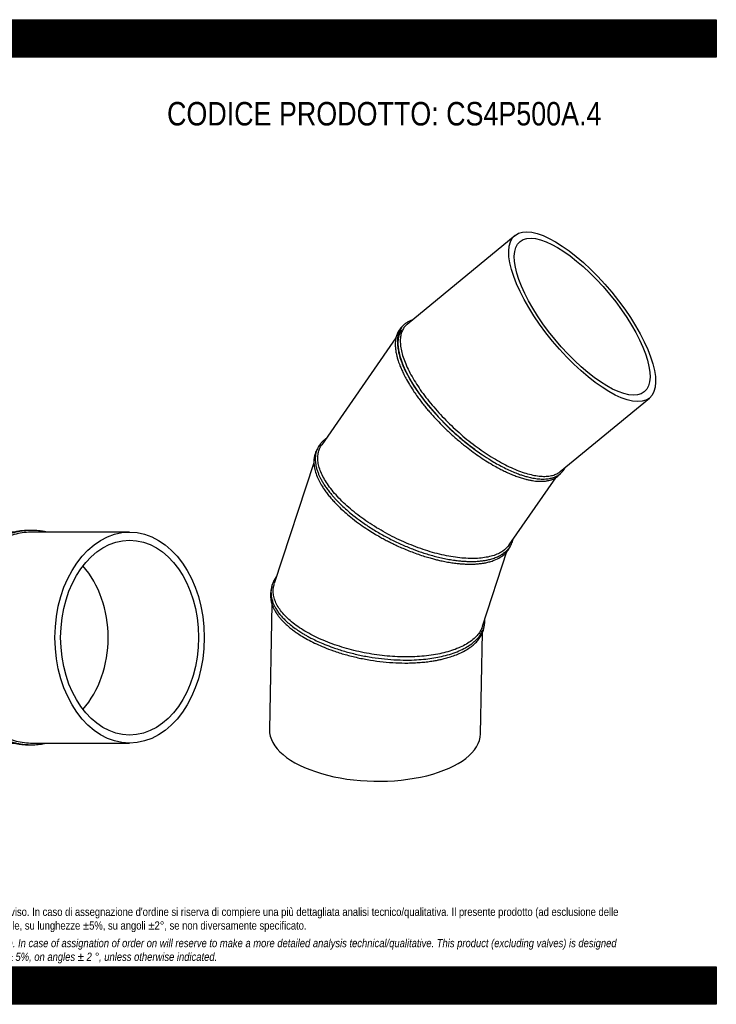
# Model space of a CAD drawing. Header units: millimetres. Extents: x 0 to 3300, y 0 to 2333.
# Tile 3 of 3: x 1650 to 3300, y 0 to 2333. Entities that reach past the tile are written whole.
import ezdxf

# ---------------------------------------------------------------- set-up
doc = ezdxf.new("R2010")
doc.units = ezdxf.units.MM
doc.header["$LTSCALE"] = 11.111111
doc.layers.add('Default', color=7, linetype='Continuous')
doc.layers.add('TUBO_X_GOMITO_45', color=7, linetype='Continuous')

# ---------------------------------------------------------------- blocks, each defined once
blk = doc.blocks.new('SE1')
at = {"layer": 'TUBO_X_GOMITO_45', "color": 7, "linetype": 'Continuous'}
for p, q in [((2823.2, 1822.3), (2567.4, 1611.3)), ((2541.2, 1579.7), (2365.3, 1325.9)), ((2930.4, 1262.6), (3141.4, 1436.7)), ((2727.8, 1315.3), (2727.8, 1315.3)), ((2346.9, 1283.1), (2253.1, 996.9)), ((2809.3, 1088.8), (2919.6, 1247.9)), ((2567.9, 1084.6), (2567.9, 1084.6)), ((2746.3, 896.3), (2804.2, 1073.1)), ((2247.6, 948.2), (2241.5, 650.9)), ((2741.4, 640.7), (2746.3, 880.8)), ((2482.3, 823.1), (2482.3, 823.1))]:
    blk.add_line(p, q, dxfattribs=at)
for major_axis in [(159.1, -192.8), (-147, 178.1)]:
    blk.add_ellipse((2982.3, 1629.5), major_axis=major_axis, ratio=0.364105, dxfattribs=at)
for centre, major_axis, ratio, start_param, end_param in [((2743.1, 1432.1), (185.5, -170.6), 0.397048, 3.196446, 4.985025), ((2491.5, 645.8), (-249.9, 5.1), 0.46865, 0, 3.141593)]:
    blk.add_ellipse(centre, major_axis=major_axis, ratio=ratio, start_param=start_param, end_param=end_param, dxfattribs=at)
for points, knots in [([(2579.2, 1621.1), (2577.2, 1620.5), (2572.6, 1618.8), (2567.1, 1615.8), (2562.8, 1612.8), (2560.2, 1610.5), (2557.8, 1608.1), (2555.3, 1605.2), (2552.5, 1601.4), (2549.6, 1596), (2546.8, 1588.7), (2544.9, 1579.5), (2544.3, 1569), (2545.1, 1557.3), (2547.4, 1544.1), (2551.6, 1529.4), (2557.4, 1514.1), (2564.7, 1498.1), (2574.3, 1480.2), (2586.9, 1459.9), (2601.9, 1438.6), (2619.8, 1415.9), (2641.1, 1391.8), (2665.6, 1366.9), (2691.5, 1343.3), (2718.5, 1321.4), (2743.5, 1303.4), (2763.9, 1290.3), (2779.8, 1281), (2793.8, 1273.4), (2808, 1266.4), (2821.5, 1260.5), (2833, 1256.1), (2842.7, 1252.9), (2852.1, 1250.1), (2863.4, 1247.4), (2875.9, 1245.4), (2887.1, 1244.6), (2895.7, 1244.9), (2902.1, 1245.5), (2908.2, 1246.6), (2913.8, 1248.2), (2918.4, 1250), (2921.4, 1251.4), (2924, 1252.8), (2927.2, 1254.9), (2930.9, 1257.6), (2935.2, 1261.9), (2937.3, 1264.7), (2938.7, 1266.7)], [0.4535672, 0.4535672, 0.4535672, 0.4535672, 0.4619919, 0.4733531, 0.4795572, 0.4845543, 0.4887611, 0.4942684, 0.5009624, 0.5093731, 0.520371, 0.5333856, 0.5465346, 0.5590627, 0.5730977, 0.5888826, 0.6034441, 0.6165137, 0.632769, 0.6511095, 0.6689338, 0.6869757, 0.708952, 0.730926, 0.7529003, 0.7748763, 0.7968565, 0.8128814, 0.823913, 0.8353033, 0.8472188, 0.8593548, 0.8699517, 0.877418, 0.8855178, 0.8961922, 0.9098082, 0.9231487, 0.9327151, 0.9393749, 0.946276, 0.956086, 0.9620684, 0.9666286, 0.9699139, 0.9744527, 0.9826239, 0.9905266, 1, 1, 1, 1]), ([(2567.4, 1611.3), (2566.6, 1610.6), (2565.8, 1609.9), (2562.7, 1606.9), (2560.6, 1604.3), (2557.1, 1598.7), (2555.7, 1595.7), (2553.4, 1589), (2552.5, 1585.4), (2551.5, 1577.7), (2551.3, 1573.7), (2551.6, 1565.1), (2552, 1560.6), (2553.5, 1551.2), (2554.6, 1546.3), (2557.4, 1536.2), (2559.1, 1531), (2563.2, 1520.2), (2565.5, 1514.7), (2570.7, 1503.5), (2573.6, 1497.7), (2580, 1486.1), (2583.5, 1480.1), (2590.9, 1468.3), (2594.8, 1462.3), (2603.1, 1450.3), (2607.5, 1444.3), (2616.8, 1432.2), (2621.6, 1426.2), (2631.8, 1414), (2637.1, 1408), (2648, 1396.1), (2653.6, 1390.2), (2665.1, 1378.5), (2671, 1372.8), (2683, 1361.6), (2689.1, 1356), (2707.7, 1339.9), (2720.5, 1329.7), (2739.8, 1315.6), (2746.2, 1311), (2759.1, 1302.4), (2765.5, 1298.3), (2778.4, 1290.5), (2784.7, 1286.8), (2797.3, 1280), (2803.4, 1276.9), (2815.6, 1271.1), (2821.5, 1268.5), (2833.3, 1263.7), (2839.1, 1261.6), (2850.4, 1257.9), (2855.9, 1256.4), (2866.5, 1253.9), (2871.7, 1252.9), (2881.6, 1251.6), (2886.3, 1251.2), (2895.3, 1251.1), (2899.6, 1251.3), (2907.6, 1252.4), (2911.4, 1253.2), (2918.4, 1255.4), (2921.7, 1256.9), (2926.7, 1259.8), (2928.6, 1261.1), (2930.4, 1262.6)], [0.4481307, 0.4481307, 0.4481307, 0.4481307, 0.453125, 0.453125, 0.46875, 0.46875, 0.484375, 0.484375, 0.5, 0.5, 0.515625, 0.515625, 0.53125, 0.53125, 0.546875, 0.546875, 0.5625, 0.5625, 0.578125, 0.578125, 0.59375, 0.59375, 0.609375, 0.609375, 0.625, 0.625, 0.640625, 0.640625, 0.65625, 0.65625, 0.671875, 0.671875, 0.6875, 0.6875, 0.703125, 0.703125, 0.71875, 0.71875, 0.75, 0.75, 0.765625, 0.765625, 0.78125, 0.78125, 0.796875, 0.796875, 0.8125, 0.8125, 0.828125, 0.828125, 0.84375, 0.84375, 0.859375, 0.859375, 0.875, 0.875, 0.890625, 0.890625, 0.90625, 0.90625, 0.921875, 0.921875, 0.9375, 0.9375, 0.9483346, 0.9483346, 0.9483346, 0.9483346]), ([(2554.4, 1604.3), (2554.2, 1604.1), (2551.9, 1601.8), (2547.9, 1596.9), (2543.6, 1588.7), (2541, 1579.8), (2539.6, 1570.2), (2539.5, 1560.4), (2540.4, 1550.5), (2541.9, 1541.9), (2543.6, 1535.1), (2545.1, 1529.7), (2546.6, 1524.7), (2548.7, 1518.6), (2551.6, 1511), (2555.4, 1502.3), (2560.4, 1491.7), (2564.1, 1484.8), (2566.4, 1480.4)], [0.8575468, 0.8575468, 0.8575468, 0.8575468, 0.8584171, 0.871891, 0.8851349, 0.8977009, 0.9094245, 0.9222912, 0.9328364, 0.9425799, 0.9499791, 0.9538954, 0.9587669, 0.9647631, 0.9718842, 0.9801304, 0.9895021, 1, 1, 1, 1]), ([(2550.8, 1592.5), (2548.5, 1587.8), (2547, 1582.5), (2545.2, 1569), (2545.5, 1560.4), (2547.8, 1546.3), (2548.9, 1541.4), (2551.7, 1531.3), (2553.4, 1526.1), (2557.4, 1515.4), (2559.7, 1509.9), (2565, 1498.6), (2567.9, 1492.9), (2574.2, 1481.2), (2577.7, 1475.3), (2585.1, 1463.4), (2589.1, 1457.4), (2597.5, 1445.3), (2602, 1439.2), (2611.3, 1427), (2616.2, 1421), (2626.4, 1408.9), (2631.6, 1402.9), (2642.5, 1390.9), (2648.1, 1385), (2659.6, 1373.4), (2665.5, 1367.7), (2677.5, 1356.5), (2683.6, 1351), (2696.1, 1340.2), (2702.3, 1335), (2710.5, 1328.5), (2712.3, 1327.1), (2714.2, 1325.6)], [0.4524741, 0.4524741, 0.4524741, 0.4524741, 0.5, 0.5, 0.5625, 0.5625, 0.59375, 0.59375, 0.625, 0.625, 0.65625, 0.65625, 0.6875, 0.6875, 0.71875, 0.71875, 0.75, 0.75, 0.78125, 0.78125, 0.8125, 0.8125, 0.84375, 0.84375, 0.875, 0.875, 0.90625, 0.90625, 0.9375, 0.9375, 0.96875, 0.96875, 0.9777381, 0.9777381, 0.9777381, 0.9777381]), ([(2566.4, 1480.4), (2569.5, 1475), (2574.5, 1466.3), (2583.5, 1452.3), (2591.8, 1440.5), (2599.7, 1429.8), (2607.3, 1420.1), (2615, 1410.7), (2622.9, 1401.4), (2633.2, 1389.8), (2647, 1375.2), (2664.7, 1357.8), (2684, 1340.4), (2702.6, 1324.9), (2720.2, 1311.3), (2737, 1299.2), (2753.9, 1288), (2769.8, 1278.4), (2783.4, 1270.8), (2795.2, 1264.8), (2806.1, 1259.6), (2817.1, 1254.9), (2827.8, 1250.8), (2838.3, 1247.3), (2847.7, 1244.6), (2856.5, 1242.5), (2864.2, 1241), (2871.2, 1240.1), (2876.8, 1239.6), (2881.8, 1239.4), (2887.3, 1239.3), (2894, 1239.7), (2900.5, 1240.7), (2905.8, 1242), (2909.8, 1243.2), (2913.6, 1244.7), (2917.4, 1246.5), (2921.1, 1248.7), (2924.2, 1250.9), (2926.4, 1252.8), (2928.2, 1254.6), (2930, 1256.4), (2931.2, 1257.8), (2931.8, 1258.6)], [0, 0, 0, 0, 0.0130628, 0.0247055, 0.0349271, 0.0437266, 0.0517289, 0.0597172, 0.0675883, 0.0755839, 0.0895676, 0.1059296, 0.1222988, 0.1385541, 0.1516992, 0.1651372, 0.1788529, 0.1923068, 0.2034281, 0.2122621, 0.2214275, 0.2309836, 0.2404569, 0.2495774, 0.2592901, 0.2667278, 0.2748021, 0.2822402, 0.2881949, 0.2927924, 0.2983866, 0.3068792, 0.3163806, 0.3227913, 0.3277623, 0.3330848, 0.3390092, 0.345473, 0.3512976, 0.3552684, 0.3584738, 0.3620754, 0.3664297, 0.3664297, 0.3664297, 0.3664297]), ([(2375.4, 1340.5), (2374.4, 1339.8), (2371.2, 1337.4), (2366.7, 1333.4), (2362.3, 1328.5), (2358.9, 1323.8), (2356.2, 1319.1), (2353.9, 1314), (2352.1, 1308.6), (2350.7, 1302.4), (2350, 1295.6), (2350, 1289), (2350.5, 1282.5), (2351.7, 1275.6), (2353.7, 1267.8), (2356.4, 1259.9), (2359.5, 1252.6), (2362.8, 1245.8), (2366.7, 1238.7), (2371.5, 1230.8), (2377.2, 1222.4), (2383.4, 1214.2), (2389.5, 1206.9), (2395.4, 1200.2), (2401.7, 1193.3), (2410.3, 1184.6), (2421.3, 1174.3), (2436.2, 1161.5), (2454.8, 1147.1), (2477.8, 1131.2), (2503, 1115.8), (2529.3, 1101.6), (2556.4, 1088.8), (2582.5, 1078), (2604.2, 1070.4), (2621.2, 1065.2), (2634.9, 1061.3), (2649, 1057.9), (2663.2, 1055), (2676.8, 1052.7), (2688.5, 1051.2), (2698.2, 1050.3), (2707.1, 1049.7), (2716.9, 1049.4), (2727.8, 1049.5), (2738.7, 1050.2), (2748.3, 1051.3), (2757.3, 1052.9), (2766.7, 1055.1), (2776.7, 1058.4), (2785.6, 1062.4), (2792.6, 1066.4), (2798.2, 1070.5), (2803.3, 1074.8), (2807.9, 1079.8), (2811.7, 1085.1), (2814.8, 1090.5), (2817.2, 1096.2), (2818.4, 1100.3), (2818.9, 1102.5), (2818.9, 1102.6)], [0.3441735, 0.3441735, 0.3441735, 0.3441735, 0.3485634, 0.3586025, 0.3670205, 0.3738212, 0.381219, 0.3886006, 0.3955507, 0.4038341, 0.4132115, 0.421173, 0.4280443, 0.4363181, 0.4454817, 0.4545468, 0.462376, 0.4692271, 0.4766994, 0.4850416, 0.494192, 0.5028532, 0.5106828, 0.51705, 0.5236903, 0.5320433, 0.5442206, 0.5561853, 0.5729416, 0.5917384, 0.6104988, 0.6292582, 0.6480176, 0.6667784, 0.6829839, 0.6923697, 0.70187, 0.7117266, 0.7220102, 0.7323672, 0.741595, 0.7484727, 0.7547482, 0.7626348, 0.7722712, 0.7822369, 0.7911289, 0.7990014, 0.8082776, 0.8200014, 0.8318702, 0.8409289, 0.8484985, 0.8570577, 0.8658216, 0.8744749, 0.8825154, 0.8903673, 0.8988323, 0.8991379, 0.8991379, 0.8991379, 0.8991379]), ([(2354.5, 1315.2), (2354.2, 1314.8), (2352.9, 1312.5), (2350.6, 1307.6), (2348.2, 1300.1), (2346.8, 1291.2), (2346.7, 1280.5), (2348.5, 1268), (2352.8, 1254.1), (2358.8, 1240.6), (2365.3, 1229.1), (2371.9, 1219.1), (2378.2, 1210.4), (2384.9, 1202.1), (2392.1, 1193.8), (2400.5, 1184.9), (2410.5, 1174.9), (2423.8, 1162.9), (2432.7, 1155.6), (2438.5, 1151)], [0.8149769, 0.8149769, 0.8149769, 0.8149769, 0.8171089, 0.8253313, 0.8362319, 0.8479189, 0.8594099, 0.8757134, 0.891587, 0.9060024, 0.919552, 0.9284359, 0.9373866, 0.9465401, 0.9543552, 0.9634168, 0.9740438, 0.9862377, 1, 1, 1, 1]), ([(2809.3, 1088.8), (2805.5, 1083.2), (2800.4, 1078.3), (2790.9, 1071.8), (2787.2, 1069.6), (2779.1, 1065.9), (2774.7, 1064.2), (2765.4, 1061.4), (2760.4, 1060.2), (2750.1, 1058.3), (2744.7, 1057.6), (2733.3, 1056.7), (2727.4, 1056.4), (2715.2, 1056.5), (2708.8, 1056.7), (2695.6, 1057.7), (2688.9, 1058.4), (2675.1, 1060.4), (2668, 1061.6), (2653.7, 1064.5), (2646.4, 1066.1), (2631.7, 1069.9), (2624.2, 1072), (2609.2, 1076.7), (2601.7, 1079.2), (2586.6, 1084.7), (2579, 1087.7), (2564, 1093.9), (2556.4, 1097.3), (2541.6, 1104.2), (2534.3, 1107.8), (2519.9, 1115.4), (2512.8, 1119.3), (2498.8, 1127.4), (2491.8, 1131.6), (2478.2, 1140.3), (2471.6, 1144.8), (2458.8, 1153.9), (2452.5, 1158.5), (2440.5, 1168), (2434.8, 1172.8), (2423.7, 1182.5), (2418.4, 1187.4), (2403.4, 1202.1), (2394.5, 1212.1), (2383.2, 1226.9), (2379.7, 1231.8), (2373.4, 1241.6), (2370.6, 1246.4), (2365.8, 1255.9), (2363.7, 1260.6), (2360.3, 1269.7), (2358.9, 1274.1), (2357, 1282.8), (2356.4, 1287), (2355.9, 1295.2), (2356.1, 1299.2), (2357.1, 1306.9), (2358, 1310.6), (2360.5, 1317.6), (2362.1, 1321), (2364.5, 1324.7), (2364.9, 1325.3), (2365.3, 1325.9)], [0.0342341, 0.0342341, 0.0342341, 0.0342341, 0.0625, 0.0625, 0.078125, 0.078125, 0.09375, 0.09375, 0.109375, 0.109375, 0.125, 0.125, 0.140625, 0.140625, 0.15625, 0.15625, 0.171875, 0.171875, 0.1875, 0.1875, 0.203125, 0.203125, 0.21875, 0.21875, 0.234375, 0.234375, 0.25, 0.25, 0.265625, 0.265625, 0.28125, 0.28125, 0.296875, 0.296875, 0.3125, 0.3125, 0.328125, 0.328125, 0.34375, 0.34375, 0.359375, 0.359375, 0.375, 0.375, 0.40625, 0.40625, 0.421875, 0.421875, 0.4375, 0.4375, 0.453125, 0.453125, 0.46875, 0.46875, 0.484375, 0.484375, 0.5, 0.5, 0.515625, 0.515625, 0.53125, 0.53125, 0.5342392, 0.5342392, 0.5342392, 0.5342392]), ([(2438.5, 1151), (2445.2, 1145.8), (2455.7, 1137.8), (2473.7, 1125.6), (2488.7, 1116.2), (2501.9, 1108.4), (2513.1, 1102.3), (2523.5, 1096.8), (2533.7, 1091.7), (2545.2, 1086.2), (2557.9, 1080.5), (2572.1, 1074.7), (2586.8, 1069), (2601.6, 1063.9), (2615.3, 1059.6), (2627, 1056.2), (2637.4, 1053.6), (2648.2, 1051), (2660.5, 1048.5), (2673.5, 1046.4), (2685.5, 1044.8), (2695.8, 1043.8), (2705.4, 1043.3), (2715.3, 1043), (2725.9, 1043.2), (2736.3, 1043.9), (2745.7, 1045), (2754.8, 1046.6), (2764.2, 1048.9), (2776.1, 1052.9), (2788.7, 1059.1), (2799.5, 1067.4), (2807, 1076.2), (2810.9, 1082.7), (2812.5, 1086.3), (2812.8, 1087)], [0, 0, 0, 0, 0.0154902, 0.0290214, 0.0405909, 0.0501966, 0.0577654, 0.0649036, 0.0721431, 0.0794836, 0.0887725, 0.0984637, 0.1085383, 0.1189959, 0.1287888, 0.1368381, 0.1434354, 0.150648, 0.1597671, 0.1699302, 0.1790703, 0.186896, 0.1938657, 0.2018073, 0.2110375, 0.2206672, 0.2291868, 0.2371224, 0.2470947, 0.2583148, 0.2766881, 0.2947572, 0.3083484, 0.3211992, 0.3241284, 0.3241284, 0.3241284, 0.3241284]), ([(2258.8, 1014.5), (2258.7, 1014.4), (2256.6, 1011.6), (2253.1, 1006.3), (2249.4, 998.5), (2246.7, 990.4), (2245.3, 982.2), (2245.1, 974.6), (2245.7, 967.5), (2247.1, 960.2), (2249.6, 952.2), (2252.9, 944.6), (2256.9, 937.4), (2261.8, 929.8), (2268.2, 921.6), (2276, 913), (2285.3, 904.2), (2296.1, 895.3), (2307.2, 887.3), (2317.2, 880.8), (2325.5, 875.8), (2333.5, 871.3), (2343.5, 866), (2356.6, 859.7), (2373.1, 852.5), (2394.1, 844.5), (2419.4, 836.4), (2448.1, 829), (2477.5, 823.1), (2507.1, 818.9), (2536.7, 816.3), (2564.5, 815.5), (2589.7, 816.2), (2611.5, 818), (2631.2, 820.7), (2649.9, 824.3), (2668.4, 829.2), (2686.2, 835.4), (2702, 842.7), (2714.2, 849.9), (2723.3, 856.5), (2730.4, 862.8), (2736.2, 869), (2740.8, 875.1), (2744.3, 880.7), (2747.2, 886.5), (2749.5, 892.9), (2751.1, 899.6), (2751.9, 906.2), (2752, 910.6), (2751.9, 913), (2751.9, 913.2)], [0.3337765, 0.3337765, 0.3337765, 0.3337765, 0.3342681, 0.3457254, 0.3567105, 0.3660933, 0.377975, 0.3880266, 0.3948457, 0.4046335, 0.4151215, 0.4240597, 0.4326385, 0.4419341, 0.4524719, 0.4634098, 0.4748874, 0.4869565, 0.4990507, 0.5080748, 0.5147349, 0.5209618, 0.5284856, 0.5394136, 0.5515551, 0.5654052, 0.5843207, 0.6030842, 0.6218465, 0.6406086, 0.6593734, 0.6783773, 0.6945222, 0.7097548, 0.7235188, 0.7373422, 0.7525469, 0.7687132, 0.7847939, 0.7995581, 0.8098327, 0.8194832, 0.8299408, 0.8388818, 0.846272, 0.8536871, 0.8627224, 0.8719485, 0.8796908, 0.8880286, 0.8886278, 0.8886278, 0.8886278, 0.8886278]), ([(2247, 987.7), (2246, 984.3), (2244.6, 979.3), (2244, 971.2), (2244.1, 965.2), (2244.7, 960.2), (2245.4, 955.9), (2246.5, 951.4), (2248.1, 946.4), (2250.5, 940.4), (2253.9, 933.5), (2258.4, 926.2), (2263.4, 919.2), (2269, 912.4), (2275.5, 905.5), (2283.3, 898.1), (2291.8, 890.9), (2300.3, 884.4), (2309.4, 878.1), (2320.7, 870.8), (2335.5, 862.4), (2352.6, 854), (2371.8, 845.6), (2394.4, 837), (2421.1, 828.6), (2450.5, 821.2), (2480.6, 815.4), (2510.9, 811.4), (2540.7, 809.1), (2565.1, 808.6), (2584.2, 809.2), (2598.8, 810.1), (2612.9, 811.4), (2625.7, 813.1), (2636.6, 815), (2646.3, 817), (2656.5, 819.4), (2668.2, 822.7), (2681.5, 827.2), (2695.2, 833), (2708.1, 839.8), (2719.1, 847.2), (2728.1, 854.7), (2735.6, 862.6), (2741.9, 871.4), (2746.3, 880), (2748.6, 887.1), (2749.8, 892.4), (2750.3, 895.4), (2750.4, 897)], [0, 0, 0, 0, 0.0120367, 0.0218094, 0.0293166, 0.0351106, 0.0401868, 0.0454485, 0.051491, 0.0586796, 0.0675812, 0.0770897, 0.0858771, 0.0937695, 0.1026551, 0.1125926, 0.1226866, 0.1313376, 0.1388806, 0.1492756, 0.162549, 0.1766004, 0.1899392, 0.2056812, 0.2248751, 0.2440663, 0.2632559, 0.282446, 0.3016376, 0.3202241, 0.3299688, 0.3399013, 0.3500186, 0.3595695, 0.367631, 0.3744755, 0.3819985, 0.391912, 0.4036422, 0.4169232, 0.4313468, 0.4446363, 0.4568281, 0.4685735, 0.4815907, 0.4950025, 0.5039883, 0.5095903, 0.5156378, 0.5156378, 0.5156378, 0.5156378]), ([(2746.3, 896.3), (2746.2, 895.9), (2746, 895.4), (2744.5, 891.3), (2742.8, 887.6), (2736.5, 877.1), (2730.7, 870.5), (2719.8, 861.4), (2715.8, 858.5), (2707.1, 853), (2702.5, 850.4), (2692.5, 845.5), (2687.2, 843.3), (2676.1, 839.1), (2670.3, 837.2), (2658.1, 833.7), (2651.8, 832.1), (2638.6, 829.3), (2631.7, 828.1), (2617.6, 826.1), (2610.3, 825.3), (2595.5, 824), (2587.9, 823.6), (2572.4, 823.1), (2564.6, 823.1), (2548.7, 823.4), (2540.7, 823.8), (2524.6, 824.9), (2516.4, 825.6), (2500.1, 827.5), (2492, 828.6), (2475.7, 831.3), (2467.6, 832.8), (2451.6, 836.2), (2443.7, 838), (2428.2, 842), (2420.5, 844.2), (2405.3, 848.9), (2397.8, 851.4), (2383.2, 856.8), (2376, 859.6), (2362.1, 865.5), (2355.4, 868.6), (2342.4, 875), (2336.1, 878.4), (2324.1, 885.2), (2318.4, 888.8), (2302.1, 899.7), (2292.5, 907.3), (2280.1, 919.1), (2276.3, 923.1), (2269.5, 931.1), (2266.5, 935.1), (2261.2, 943.2), (2258.9, 947.3), (2255.1, 955.4), (2253.7, 959.4), (2251.5, 967.4), (2250.8, 971.3), (2250.2, 979.2), (2250.3, 983.1), (2251.3, 990.3), (2252, 993.6), (2253.1, 996.8)], [0.0136758, 0.0136758, 0.0136758, 0.0136758, 0.015625, 0.015625, 0.03125, 0.03125, 0.0625, 0.0625, 0.078125, 0.078125, 0.09375, 0.09375, 0.109375, 0.109375, 0.125, 0.125, 0.140625, 0.140625, 0.15625, 0.15625, 0.171875, 0.171875, 0.1875, 0.1875, 0.203125, 0.203125, 0.21875, 0.21875, 0.234375, 0.234375, 0.25, 0.25, 0.265625, 0.265625, 0.28125, 0.28125, 0.296875, 0.296875, 0.3125, 0.3125, 0.328125, 0.328125, 0.34375, 0.34375, 0.359375, 0.359375, 0.375, 0.375, 0.40625, 0.40625, 0.421875, 0.421875, 0.4375, 0.4375, 0.453125, 0.453125, 0.46875, 0.46875, 0.484375, 0.484375, 0.5, 0.5, 0.5136636, 0.5136636, 0.5136636, 0.5136636])]:
    blk.add_open_spline(points, degree=3, knots=knots, dxfattribs=at)
blk.add_open_spline([(2938.7, 1266.7), (2939.8, 1268.5), (2940.8, 1270.1), (2941.7, 1271.9)], degree=3, dxfattribs=at)
blk = doc.blocks.new('SE2')
at = {"layer": 'TUBO_X_GOMITO_45', "color": 7, "linetype": 'Continuous'}
for p, q in [((1476.8, 1119), (1441.1, 1119)), ((1637, 1119), (1523.5, 1119)), ((1910.3, 1119), (1680.6, 1119)), ((1441.1, 619), (1476.9, 619)), ((1523.5, 619), (1636.8, 619)), ((1680.6, 619), (1910.3, 619))]:
    blk.add_line(p, q, dxfattribs=at)
for centre, radius, start, end in [((1439, 869), 254, 93.6857, 261.4696), ((1440.1, 869), 254, 80.8659, 279.1155), ((1439, 869), 254, 80.7847, 83.022), ((1441.1, 869), 250, 89.9985, 270.0015)]:
    blk.add_arc(centre, radius, start, end, dxfattribs=at)
for major_axis in [(0, 250), (0, 230.9)]:
    blk.add_ellipse((1910.3, 869), major_axis=major_axis, ratio=0.707107, dxfattribs=at)
blk.add_ellipse((1674.9, 869), major_axis=(0, 230.9), ratio=0.800199, start_param=3.884429, end_param=5.540349, dxfattribs=at)
blk.add_ellipse((1674.9, 869), major_axis=(0, 230.9), ratio=0.800199, start_param=3.884429, end_param=5.540349, dxfattribs=at)
for points, knots in [([(1520.1, 1123), (1516.9, 1123.1), (1510.7, 1123), (1501.8, 1122.5), (1492.9, 1121.6), (1483, 1120.3), (1471.2, 1118.1), (1456.7, 1114.5), (1440.1, 1109.1), (1425.8, 1103), (1415.2, 1097.7), (1409, 1094.3), (1404.3, 1091.7), (1401.1, 1089.7), (1398.4, 1088.1), (1395, 1085.9), (1390.4, 1082.8), (1384.4, 1078.5), (1375.1, 1071.5), (1363.3, 1061.4), (1350, 1048), (1337.9, 1033.9), (1327.3, 1019.5), (1319.1, 1006.6), (1313, 995.8), (1308.6, 987.2), (1304.6, 978.5), (1300.5, 968.9), (1296.4, 958), (1292.5, 945.9), (1288.8, 932.1), (1285.6, 917.1), (1282.9, 899.3), (1282.2, 888.4), (1281.8, 881.5)], [0.7566855, 0.7566855, 0.7566855, 0.7566855, 0.7631368, 0.7692412, 0.774617, 0.7812315, 0.789435, 0.798767, 0.8113623, 0.8243452, 0.8299334, 0.834862, 0.8384738, 0.8405343, 0.8423293, 0.8447864, 0.8484893, 0.8534384, 0.8592224, 0.8714128, 0.8839173, 0.8959778, 0.907453, 0.918367, 0.9252704, 0.9310785, 0.9368027, 0.9433299, 0.950959, 0.9587802, 0.9675523, 0.9774317, 0.9882475, 1, 1, 1, 1]), ([(1563.4, 1119), (1561, 1119.5), (1555.1, 1120.5), (1545.5, 1121.8), (1534.2, 1122.8), (1522.5, 1123.1), (1511.6, 1122.9), (1502.3, 1122.3), (1494.7, 1121.4), (1488.7, 1120.6), (1484.1, 1119.9), (1479.9, 1119.1), (1475.2, 1118.2), (1467.5, 1116.4), (1456.6, 1113.5), (1443, 1108.9), (1429.6, 1103.3), (1417.9, 1097.6), (1408.3, 1092.3), (1400.4, 1087.4), (1393.8, 1083), (1387.5, 1078.6), (1380.2, 1073), (1371.1, 1065.5), (1361, 1056.1), (1351.2, 1045.9), (1342.3, 1035.4), (1334.3, 1024.9), (1327, 1014.2), (1321, 1004.5), (1316.4, 996.4), (1313.1, 990), (1310.5, 984.7), (1308.3, 980), (1306.2, 975.2), (1303.6, 969), (1300.5, 960.8), (1296.9, 950.2), (1293, 937), (1289.4, 921.1), (1286.5, 903.1), (1284.8, 884.6), (1284.4, 866.1), (1285.2, 847.7), (1287.3, 829), (1290.8, 809.9), (1295.5, 792), (1300, 778.6), (1303.4, 769.7), (1305.6, 764.4), (1307.4, 760.1), (1309, 756.6), (1310.8, 752.8), (1313.2, 748), (1317.6, 739.5), (1324.9, 726.8), (1335.1, 711.8), (1345.7, 698.5), (1355.5, 687.6), (1364.7, 678.4), (1374.5, 669.7), (1384, 662.1), (1392.4, 656), (1399.3, 651.4), (1405.2, 647.7), (1410.9, 644.3), (1417.7, 640.6), (1426.4, 636.3), (1437.2, 631.5), (1448.9, 627.1), (1459.7, 623.7), (1468.5, 621.4), (1475.2, 619.9), (1480.5, 618.8), (1485.2, 618), (1490, 617.3), (1496, 616.5), (1503.7, 615.7), (1512.6, 615.2), (1522.1, 615), (1531.7, 615.2), (1541.5, 615.9), (1552, 617.1), (1559.3, 618.2), (1563.2, 619), (1563.2, 619)], [0.2293967, 0.2293967, 0.2293967, 0.2293967, 0.2343617, 0.2413867, 0.2490677, 0.257235, 0.264958, 0.271202, 0.2761103, 0.2803474, 0.2833734, 0.285636, 0.2888075, 0.2931783, 0.3014676, 0.3116421, 0.3219235, 0.3305291, 0.3375495, 0.3436426, 0.3488841, 0.3533692, 0.3588899, 0.3669776, 0.3764155, 0.3859623, 0.3944346, 0.4029558, 0.4114457, 0.4193265, 0.4248705, 0.4291814, 0.4330083, 0.4361973, 0.4389942, 0.4429754, 0.4488053, 0.4558067, 0.4640964, 0.4747261, 0.4864261, 0.4981851, 0.5096593, 0.5209412, 0.5326914, 0.544946, 0.5573292, 0.567512, 0.5715588, 0.5753793, 0.5783947, 0.5805211, 0.5827545, 0.5861852, 0.5908779, 0.6009396, 0.614126, 0.6256504, 0.6339598, 0.6424181, 0.65105, 0.6596529, 0.6662818, 0.6715592, 0.6760866, 0.6800398, 0.6847351, 0.6914862, 0.6993862, 0.7082613, 0.7164615, 0.7222629, 0.7265607, 0.730245, 0.7332591, 0.7361468, 0.7400999, 0.7454113, 0.7516775, 0.7581515, 0.7646318, 0.7711182, 0.7779772, 0.7860016, 0.7860105, 0.7860105, 0.7860105, 0.7860105]), ([(1675.6, 1123), (1672.4, 1123.1), (1666, 1123), (1656.8, 1122.3), (1647.3, 1121.1), (1637.5, 1119.3), (1627.5, 1116.8), (1618.9, 1114.1), (1611.7, 1111.4), (1605.1, 1108.7), (1597.7, 1105.2), (1589.4, 1100.9), (1580.8, 1095.9), (1572.6, 1090.4), (1565.2, 1084.9), (1558.8, 1079.7), (1552.2, 1073.9), (1544.7, 1066.8), (1536.2, 1057.8), (1527.4, 1047.3), (1518.1, 1034.9), (1509, 1020.7), (1501.4, 1007), (1495.9, 995.7), (1492.1, 987), (1488.6, 978.3), (1485.1, 968.7), (1481.6, 957.8), (1478.2, 945.7), (1475.1, 932), (1472.4, 917), (1470.1, 899.2), (1469.4, 888.3), (1469.1, 881.5)], [0.7556798, 0.7556798, 0.7556798, 0.7556798, 0.7632285, 0.7705242, 0.7773578, 0.7855375, 0.7937666, 0.8012745, 0.8061134, 0.8114023, 0.8175806, 0.8247653, 0.8323553, 0.8398274, 0.8465951, 0.8524643, 0.8579114, 0.8655167, 0.8744825, 0.8840938, 0.8940114, 0.9063754, 0.9181708, 0.9252316, 0.9311424, 0.9368866, 0.943426, 0.9510263, 0.9588359, 0.9676017, 0.9774657, 0.9882651, 1, 1, 1, 1]), ([(1713.7, 1119.1), (1712.7, 1119.3), (1708.9, 1120.1), (1702.5, 1121.2), (1694.3, 1122.3), (1685.9, 1122.9), (1677.1, 1123.1), (1668.1, 1122.8), (1659.6, 1122.1), (1651.2, 1121), (1642.6, 1119.3), (1633.9, 1117.2), (1625.3, 1114.6), (1617, 1111.6), (1608.8, 1108.2), (1600.6, 1104.3), (1592.8, 1100.1), (1586, 1096), (1580, 1092.1), (1574.7, 1088.3), (1569.2, 1084.2), (1562.6, 1078.8), (1554.8, 1071.9), (1546.4, 1063.6), (1538.3, 1054.6), (1530.6, 1045.2), (1523.6, 1035.7), (1517.5, 1026.4), (1512.4, 1018), (1507.8, 1009.7), (1503.2, 1000.7), (1498.2, 989.9), (1492.7, 976.5), (1487, 959.9), (1481.7, 940.6), (1477.6, 919.8), (1474.9, 898.9), (1473.5, 876.5), (1473.8, 852.7), (1476.1, 827.6), (1480.3, 803.2), (1485.6, 782.8), (1491, 766.2), (1496.3, 752.5), (1502.1, 739.4), (1507.6, 728.6), (1512.3, 720.2), (1516.1, 713.9), (1519.7, 708.3), (1523.6, 702.5), (1528.4, 695.8), (1534.4, 688.1), (1541.5, 679.8), (1549, 671.9), (1556.2, 664.9), (1562.7, 659.2), (1568.1, 654.8), (1572.4, 651.5), (1575.6, 649.1), (1578.1, 647.3), (1581, 645.4), (1584.8, 642.9), (1589.6, 639.9), (1595.1, 636.8), (1600.6, 633.9), (1606.4, 631), (1612.4, 628.4), (1618.7, 625.8), (1625.2, 623.6), (1632.4, 621.3), (1640.5, 619.2), (1649, 617.5), (1656.7, 616.3), (1662.5, 615.7), (1667, 615.4), (1671.2, 615.2), (1676.2, 615), (1682.6, 615.1), (1690, 615.4), (1697.7, 616.2), (1705.1, 617.3), (1710.4, 618.3), (1713.3, 618.9), (1713.8, 619)], [0.3463292, 0.3463292, 0.3463292, 0.3463292, 0.3485438, 0.3554152, 0.3615731, 0.3679003, 0.3749663, 0.3822391, 0.3889245, 0.3951199, 0.4018967, 0.4093119, 0.4160202, 0.422575, 0.4294247, 0.4364873, 0.4430746, 0.4491721, 0.454347, 0.4587939, 0.4634588, 0.469398, 0.4773548, 0.4859942, 0.4944588, 0.5027651, 0.5111699, 0.5187326, 0.5253347, 0.5310286, 0.5375756, 0.5454948, 0.5543996, 0.5657704, 0.5793668, 0.5926286, 0.60584, 0.6190511, 0.6346801, 0.6505324, 0.6663861, 0.6814081, 0.6905822, 0.7000974, 0.7099567, 0.7185541, 0.7241778, 0.7291224, 0.7333805, 0.7377314, 0.743319, 0.7502012, 0.758014, 0.7659304, 0.7732927, 0.779452, 0.7844436, 0.7885828, 0.7912982, 0.7930449, 0.7954904, 0.7988976, 0.8031459, 0.8081289, 0.8128652, 0.8171951, 0.8228063, 0.8277857, 0.8327382, 0.8384732, 0.845147, 0.8522806, 0.8586098, 0.8632169, 0.8661126, 0.8690907, 0.8730376, 0.8778627, 0.8841364, 0.890363, 0.895994, 0.9016485, 0.9028373, 0.9028373, 0.9028373, 0.9028373]), ([(1523.5, 619), (1523.4, 619), (1523.3, 619), (1515.6, 619.1), (1507.9, 619.5), (1492.9, 621.1), (1485.4, 622.3), (1470.7, 625.4), (1463.4, 627.4), (1448.9, 632.1), (1441.7, 634.8), (1427.6, 641), (1420.8, 644.5), (1407.3, 652.2), (1400.7, 656.4), (1388, 665.5), (1381.9, 670.4), (1370.1, 680.7), (1364.4, 686.3), (1348.2, 703.6), (1338.4, 716.4), (1325.7, 736.8), (1321.7, 743.9), (1314.5, 758.4), (1311.2, 765.8), (1305.3, 781), (1302.7, 788.8), (1298.3, 804.4), (1296.5, 812.3), (1293.5, 828.3), (1292.4, 836.4), (1290.9, 852.6), (1290.5, 860.9), (1290.5, 877.3), (1290.9, 885.6), (1292.4, 901.9), (1293.6, 910.1), (1296.6, 926.2), (1298.5, 934.2), (1303, 950), (1305.6, 957.7), (1311.5, 972.9), (1314.8, 980.3), (1322, 994.8), (1326, 1001.9), (1334.5, 1015.5), (1339.1, 1022.1), (1348.8, 1034.7), (1354, 1040.7), (1364.7, 1052.1), (1370.3, 1057.5), (1382, 1067.8), (1388.1, 1072.7), (1400.9, 1081.7), (1407.4, 1085.9), (1420.9, 1093.6), (1427.8, 1097.1), (1441.9, 1103.3), (1449, 1106.1), (1463.6, 1110.8), (1471, 1112.7), (1485.9, 1115.9), (1493.5, 1117.1), (1508.5, 1118.7), (1516, 1119), (1523.5, 1119)], [0.2497665, 0.2497665, 0.2497665, 0.2497665, 0.25, 0.25, 0.265625, 0.265625, 0.28125, 0.28125, 0.296875, 0.296875, 0.3125, 0.3125, 0.328125, 0.328125, 0.34375, 0.34375, 0.359375, 0.359375, 0.375, 0.375, 0.40625, 0.40625, 0.421875, 0.421875, 0.4375, 0.4375, 0.453125, 0.453125, 0.46875, 0.46875, 0.484375, 0.484375, 0.5, 0.5, 0.515625, 0.515625, 0.53125, 0.53125, 0.546875, 0.546875, 0.5625, 0.5625, 0.578125, 0.578125, 0.59375, 0.59375, 0.609375, 0.609375, 0.625, 0.625, 0.640625, 0.640625, 0.65625, 0.65625, 0.671875, 0.671875, 0.6875, 0.6875, 0.703125, 0.703125, 0.71875, 0.71875, 0.734375, 0.734375, 0.7497794, 0.7497794, 0.7497794, 0.7497794]), ([(1680.6, 1119), (1680.6, 1119), (1680.5, 1119), (1673.9, 1119), (1667.4, 1118.6), (1654.4, 1117), (1648, 1115.8), (1635.4, 1112.7), (1629.1, 1110.7), (1616.7, 1106.1), (1610.5, 1103.3), (1598.4, 1097.1), (1592.5, 1093.6), (1581, 1086), (1575.3, 1081.8), (1564.4, 1072.7), (1559.1, 1067.9), (1549, 1057.5), (1544.1, 1052), (1530.2, 1034.6), (1521.8, 1021.9), (1510.8, 1001.5), (1507.4, 994.4), (1501.2, 979.9), (1498.4, 972.5), (1493.3, 957.3), (1491.1, 949.6), (1487.3, 933.9), (1485.7, 926), (1483.1, 910.1), (1482.2, 902), (1480.9, 885.8), (1480.5, 877.5), (1480.5, 861.1), (1480.8, 852.8), (1482.1, 836.5), (1483.1, 828.3), (1485.7, 812.2), (1487.3, 804.2), (1491.1, 788.4), (1493.3, 780.7), (1498.4, 765.5), (1501.2, 758.1), (1507.4, 743.6), (1510.8, 736.5), (1518.1, 722.9), (1522.1, 716.3), (1530.4, 703.7), (1534.8, 697.7), (1544, 686.3), (1548.8, 680.8), (1558.8, 670.5), (1564.1, 665.7), (1575, 656.6), (1580.6, 652.4), (1592.1, 644.7), (1598.1, 641.2), (1610.2, 634.9), (1616.3, 632.2), (1628.8, 627.4), (1635.2, 625.4), (1654.4, 620.7), (1667.5, 619), (1680.5, 619), (1680.6, 619), (1680.6, 619)], [0.2498656, 0.2498656, 0.2498656, 0.2498656, 0.25, 0.25, 0.265625, 0.265625, 0.28125, 0.28125, 0.296875, 0.296875, 0.3125, 0.3125, 0.328125, 0.328125, 0.34375, 0.34375, 0.359375, 0.359375, 0.375, 0.375, 0.40625, 0.40625, 0.421875, 0.421875, 0.4375, 0.4375, 0.453125, 0.453125, 0.46875, 0.46875, 0.484375, 0.484375, 0.5, 0.5, 0.515625, 0.515625, 0.53125, 0.53125, 0.546875, 0.546875, 0.5625, 0.5625, 0.578125, 0.578125, 0.59375, 0.59375, 0.609375, 0.609375, 0.625, 0.625, 0.640625, 0.640625, 0.65625, 0.65625, 0.671875, 0.671875, 0.6875, 0.6875, 0.703125, 0.703125, 0.71875, 0.71875, 0.75, 0.75, 0.7500771, 0.7500771, 0.7500771, 0.7500771]), ([(1281.8, 881.5), (1281.6, 874.9), (1281.3, 864.4), (1282.2, 847.2), (1283.8, 832.3), (1286.3, 817.6), (1289.3, 804), (1292.6, 792), (1295.7, 782.3), (1298.7, 773.9), (1301.8, 765.9), (1305.3, 758), (1310.2, 747.7), (1317.5, 734), (1327.9, 717.5), (1340.6, 700.7), (1354.7, 685), (1367.6, 672.9), (1378.3, 664.1), (1385.9, 658.4), (1392, 654.2), (1396.6, 651.1), (1400.8, 648.5), (1406.9, 644.8), (1415.9, 639.9), (1427.8, 634.2), (1441.3, 628.7), (1455.7, 623.9), (1470.5, 620.1), (1484.5, 617.5), (1496.4, 616.1), (1505.6, 615.4), (1512.8, 615.1), (1517.3, 615), (1519.3, 615), (1519.4, 615)], [0, 0, 0, 0, 0.0112414, 0.0215782, 0.0310109, 0.0398886, 0.0493535, 0.0572677, 0.0633171, 0.0686746, 0.0740708, 0.079532, 0.0850522, 0.0957485, 0.1090291, 0.1224947, 0.1363668, 0.149839, 0.1569976, 0.1636132, 0.1686485, 0.1716796, 0.1745071, 0.178343, 0.1859477, 0.1947656, 0.2047229, 0.2150341, 0.2252728, 0.2354077, 0.2438773, 0.2493565, 0.2541661, 0.2583425, 0.2583964, 0.2583964, 0.2583964, 0.2583964]), ([(1469.1, 881.5), (1468.9, 874.9), (1468.7, 864.4), (1469.5, 847.3), (1470.8, 832.7), (1472.7, 819.4), (1474.8, 808), (1476.9, 797.9), (1479.2, 788.8), (1481.6, 780.4), (1484.2, 772.2), (1487, 764.2), (1490, 756.3), (1494.2, 746.2), (1500.1, 733.5), (1508.3, 718.6), (1516.7, 705.2), (1524.6, 694.3), (1531.2, 686.1), (1537.1, 679.4), (1542.6, 673.5), (1548.4, 667.7), (1555.2, 661.4), (1563.4, 654.5), (1572.2, 647.9), (1580.9, 642.2), (1589, 637.4), (1596.7, 633.3), (1604.2, 629.8), (1610.8, 627), (1616.1, 625), (1620.4, 623.6), (1624.7, 622.2), (1629.6, 620.8), (1635.8, 619.2), (1643.1, 617.7), (1651.2, 616.4), (1659.3, 615.5), (1666.6, 615.1), (1671.8, 615), (1674.5, 615), (1675.1, 615.1)], [0, 0, 0, 0, 0.0112245, 0.0215453, 0.0309628, 0.0392917, 0.0466059, 0.0530489, 0.0587349, 0.0645285, 0.0698805, 0.0752876, 0.0807548, 0.0862788, 0.0967324, 0.1082369, 0.1202674, 0.1286678, 0.1358261, 0.1420626, 0.1473754, 0.1528438, 0.1594382, 0.1672428, 0.1759744, 0.1836309, 0.1903106, 0.1968606, 0.203267, 0.2090785, 0.213121, 0.2164281, 0.2194466, 0.223418, 0.2283414, 0.2342432, 0.2407515, 0.2474202, 0.2531875, 0.258009, 0.2594952, 0.2594952, 0.2594952, 0.2594952])]:
    blk.add_open_spline(points, degree=3, knots=knots, dxfattribs=at)

msp = doc.modelspace()

# ---------------------------------------------------------------- hatches: boundary and pattern name
at = {"layer": 'Default', "linetype": 'Continuous'}
h = msp.add_hatch(dxfattribs=at)
h.set_pattern_fill('LINE', scale=0.629921, angle=45, style=0)
h.paths.add_polyline_path([(3300, 2244.4), (3300, 2333.3), (0, 2333.3), (0, 2244.4)])
for points in [[(3300, 2244.4), (3300, 2333.3), (0, 2333.3), (0, 2244.4)], [(3300, 0), (3300, 88.9), (0, 88.9), (0, 0)]]:
    msp.add_hatch(color=7, dxfattribs=at).paths.add_polyline_path(points)
h = msp.add_hatch(dxfattribs=at)
h.set_pattern_fill('LINE', scale=0.629921, angle=45, style=0)
h.paths.add_polyline_path([(3300, 0), (3300, 88.9), (0, 88.9), (0, 0)])

# ---------------------------------------------------------------- linework, layer by layer
at = {"layer": 'Default', "color": 7, "linetype": 'Continuous'}
for p, q in [((0, 2333.3), (3300, 2333.3)), ((3300, 2333.3), (3300, 2244.4)), ((3300, 2244.4), (0, 2244.4)), ((0, 88.9), (3300, 88.9)), ((3300, 88.9), (3300, 0)), ((3300, 0), (0, 0))]:
    msp.add_line(p, q, dxfattribs=at)

# ---------------------------------------------------------------- block references
at = {"layer": 'Default'}
for name in ['SE1', 'SE2']:
    msp.add_blockref(name, (0, 0), dxfattribs=at)

# ---------------------------------------------------------------- texts
at = {"layer": 'Default', "attachment_point": 1}
for s, insert, char_height, width in [('{\\fArial Narrow|b0||i0||c0|p34;\\C7;\\H55.55555556;\\W1.;CODICE PRODOTTO: CS4P500A.4}', (1999, 2138.3), 55.556, 1031.679), ("{\\fArial Narrow|b0||i0||c0|p34;\\C7;\\H19.44444444;\\W1.;PLASTITALIA si riserva il diritto di revisionare la presente specifica, mantenendo la conformità alle prescrizioni del prodotto, senza alcun preavviso. In caso di assegnazione d'ordine si riserva di compiere una più dettagliata analisi tecnico/qualitativa. Il presente prodotto (ad esclusione delle \\P}{\\fArial Narrow|b0||i0||c0|p34;\\C7;\\H19.44444444;\\W1.;valvole) è progettato per applicazioni non previste dalla direttiva 2014/68/EU. Tolleranza su diametri e spessori come da normative se applicabile, su lunghezze ±5%, su angoli ±2°, se non diversamente specificato.\\P}{\\fArial Narrow|b0||i0||c0|p34;\\C7;\\H5.555555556;\\W1.;   \\P}{\\fArial Narrow|b0||i1||c0|p34;\\C7;\\H19.44444444;\\W1.;PLASTITALIA on reserves the right to revise this specification, maintaining the conformity to the requirements of the product, without any notice. In case of assignation of order on will reserve to make a more detailed analysis technical/qualitative. This product (excluding valves) is designed \\P}{\\fArial Narrow|b0||i1||c0|p34;\\C7;\\H19.44444444;\\W1.;for applications not covered by Directive 2014/68 / EU. The tolerance on diameters and thicknesses as the standards if applicable, on lengths ± 5%, on angles ± 2 °, unless otherwise indicated.\\P}", (222.2, 228.9), 19.4444, 2855.556)]:
    msp.add_mtext(s, dxfattribs=dict(at, insert=insert, char_height=char_height, width=width))

doc.saveas('drawing.dxf')
